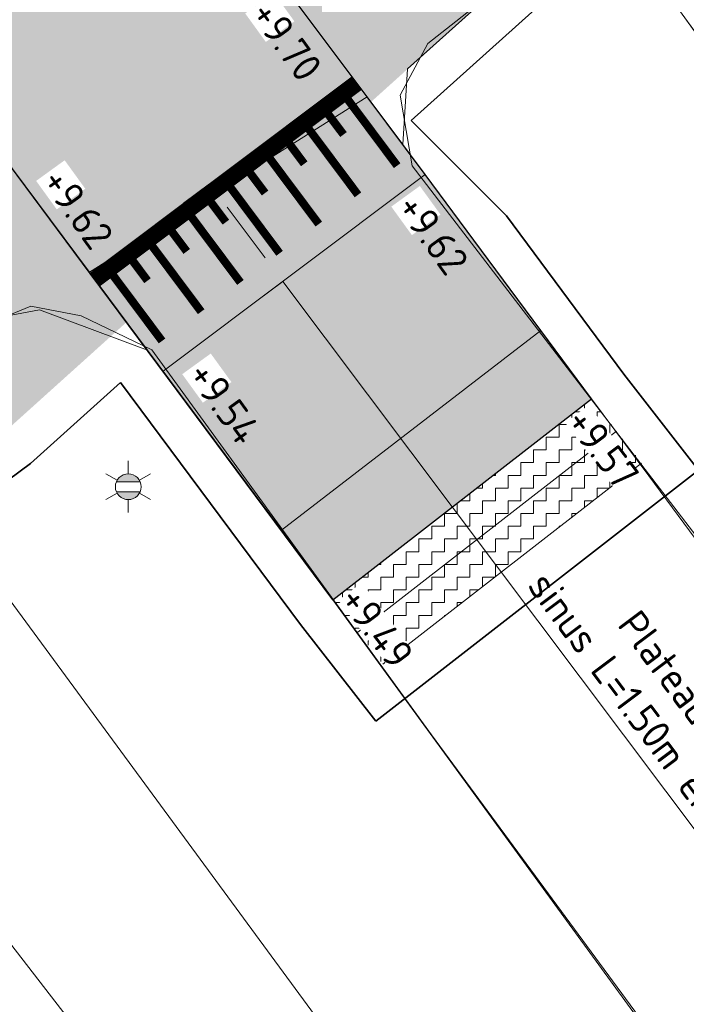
# Model space of a CAD drawing. Header units: metres. Extents: x 163543 to 168130, y 402678 to 405437.
# Tile 139 of 256: x 164803.54 to 164811.72, y 403542.72 to 403554.81. Entities that reach past the tile are written whole.
import ezdxf
from ezdxf.enums import TextEntityAlignment as Align

# ---------------------------------------------------------------- set-up
doc = ezdxf.new("R2010")
doc.units = ezdxf.units.M
doc.layers.get('0').update_dxf_attribs({"lineweight": 25})
doc.layers.add('X-CA190022.004-UO-ARC_Arcering$0$N-WE-GR-GROENSTROOK-A', color=62, linetype='Continuous', lineweight=0, transparency=0.5)
doc.layers.add('X-CA190022.004-UO-ARC_Arcering$0$N-WE-VH-VERHARDING_ASFALT_ZWART-OPBOUW 1', color=250, linetype='Continuous', lineweight=0, transparency=0.5)
for name, color, linetype, lineweight in [('X-CA190022.004-UO-ARC_Arcering$0$V-WE-VH-VERHARDING_ASFALT-A-FREESVAK', 252, 'Continuous', 18), ('X-CA190022.004-UO-BGT_Ondergrond$0$GE_314_WGDRijbaanLokaleweg_Vlak_GEM', 253, 'Continuous', 9), ('X-CA190022.004-UO-BGT_Ondergrond$0$GE_315_WGDRijbaanLokalewegverkeersdrempel_GEM', 253, 'Continuous', 9), ('X-CA190022.004-UO-BGT_Ondergrond$0$GE_316_WGDFietspad_Vlak_GEM', 253, 'Continuous', 9), ('X-CA190022.004-UO-BGT_Ondergrond$0$GE_367_OWGBerm_groenvoorziening_grasenk_GEM', 253, 'Continuous', 9), ('X-CA190022.004-UO-BGT_Ondergrond$0$GE_861_PALLichtmast_Punt_GEM', 253, 'Continuous', 9), ('X-CA190022.004-UO-DTM inmeting_v0.1$0$B-WE-IE-TERREINAFSCHEIDING_KUNSTMATIG_RASTERHEKWERK-G', 246, 'X-CA190022.004-UO-DTM inmeting_v0.1$0$IE-TERREINAFSCHEIDING-KUNSTMATIG-OPEN', 0), ('X-CA190022.004-UO-DTM inmeting_v0.1$0$B-WE-VH-VERHARDING_ASFALT-G', 246, 'Continuous', 0), ('X-CA190022.004-UO-DWM_Snelfietsroute$0$N-WE-VH-DREMPEL-G', 30, 'Continuous', 18), ('X-CA190022.004-UO-DWM_Snelfietsroute$0$N-WE-VH-KANTVERHARDING-G', 210, 'Continuous', 25), ('X-CA190022.004-UO-DWM_Snelfietsroute$0$N-WE-VH-VERHARDING_ASFALT_ZAAGSNEDE-G', 1, 'X-CA190022.004-UO-DWM_Snelfietsroute$0$VH-ZAAGSNEDE', 25), ('X-CA190022.004-UO-DWM_Snelfietsroute$0$N-WE-VW-MARKERING_LANGS_STREEP_DOORGETROKKEN DREMPEL_010-G', 7, 'Continuous', 0), ('X-CA190022.004-UO-DWM_Snelfietsroute$0$V-WE-VH-VERHARDING_ASFALT-FREESVAK', 7, 'Continuous', 18), ('X-CA190022.004-UO-GZM_Werkgrens_v0.2$0$N-WE-KG-GRENS_SYSTEEMGRENS-G', 7, 'X-CA190022.004-UO-GZM_Werkgrens_v0.2$0$KG-OG', 35), ('X-CA190022.004-UO-KAD_Percelen$0$B-WE-KG-GRENS_PERCEEL-GV', 150, 'Continuous', 9), ('X-CA190022.004-UO-TXT_Hoogtes$0$X-XX-AL-T25', 7, 'Continuous', 25), ('X-CA190022.004-UO-TXT_Tekst 1op200$0$X-XX-AL-AANKLEDING-M', 7, 'Continuous', 18)]:
    doc.layers.add(name, color=color, linetype=linetype, lineweight=lineweight)
doc.layers.add('X-CA190022.004-UO-TXT_Hoogtes$0$C3D-SURFACE_TINSURFACE_LABELING-BESTAAND', color=252, linetype='Continuous')
doc.layers.add('X-CA190022.004-UO-TXT_Hoogtes$0$C3D-SURFACE_TINSURFACE_LABELING-NIEUW', color=7, linetype='Continuous')
doc.styles.add('NLCS-ISO', font='NLCS-ISO.ttf')
doc.styles.add('X-CA190022.004-UO-BGT_Ondergrond$0$NLCS-ISO', font='NLCS-ISO.ttf')
doc.styles.add('X-CA190022.004-UO-TXT_Hoogtes$0$NLCS-ISO-M200-T18', font='NLCS-ISO.ttf', dxfattribs={"height": 0.36})
doc.styles.add('X-CA190022.004-UO-TXT_Tekst 1op200$0$NLCS-ISO-M200-T18', font='NLCS-ISO.ttf', dxfattribs={"height": 0.36})
doc.linetypes.add('X-CA190022.004-UO-DTM inmeting_v0.1$0$IE-TERREINAFSCHEIDING-KUNSTMATIG-OPEN', pattern='A,7,-1.5,[67,NLCS.SHX,S=0.75,R=0,X=0,Y=0],-1.5', length=10)
doc.linetypes.add('X-CA190022.004-UO-DWM_Snelfietsroute$0$VH-ZAAGSNEDE', pattern='A,1e-05,-2.54,[181,NLCS.SHX,S=2.54,R=0,X=-2.54,Y=0],-5.08,[181,NLCS.SHX,S=2.54,R=180,X=2.54,Y=0],-2.54', length=10.16001)
doc.linetypes.add('X-CA190022.004-UO-GZM_Werkgrens_v0.2$0$KG-OG', pattern='A,5.5,-1.5,[2,NLCS.SHX,S=0.5,R=0,X=0,Y=0],-1.5', length=8.5)
doc.dimstyles.new('X-CA190022.004-UO-TXT_Tekst 1op200$0$NLCS-M200-T18-PIJL_L2_H1', dxfattribs={"dimscale": 0.2, "dimtxt": 2.5, "dimasz": 1.8, "dimexe": 2, "dimexo": 2, "dimgap": 0.7, "dimtad": 1, "dimzin": 0, "dimdsep": 46, "dimtxsty": 'X-CA190022.004-UO-TXT_Tekst 1op200$0$NLCS-ISO-M200-T18', "dimcen": 0, "dimdle": 2, "dimclrd": 256, "dimclre": 256, "dimclrt": 10, "dimadec": 1, "dimazin": 0, "dimtfac": 1, "dimtdec": 3, "dimtofl": 0, "dimtmove": 0, "dimatfit": 3, "dimfxl": 2, "dimfxlon": 1, "dimtfillclr": 256, "dimtolj": 1, "dimtzin": 0, "dimlwd": -1, "dimlwe": -1, "dimarcsym": 0})
pattern_1 = [(0, (0, 0), (0.15625, 0.15625), [0.15625, -0.15625]), (90, (0.15625, 0), (-0.15625, 0.15625), [0.15625, -0.15625])]

# ---------------------------------------------------------------- blocks, each defined once
blk = doc.blocks.new('X-CA190022.004-UO-BGT_Ondergrond$0$N-SIE-WEG_LICHTMAST-SO')
h = blk.add_hatch(color=256)
h.paths.add_polyline_path([(1.163, 0.5, 0.658505), (-1.163, 0.5)])
h.paths.add_polyline_path([(-1.163, -0.5, 0.658505), (1.163, -0.5)])
at = {"flags": 128}
for points in [[(0, 1.266), (0, 2.531)], [(-2.192, 1.266), (-1.096, 0.633)], [(1.096, 0.633), (2.192, 1.266)], [(-1.163, 0.5), (1.163, 0.5)], [(-2.192, -1.266), (-1.096, -0.633)], [(-1.163, -0.5), (1.163, -0.5)], [(2.192, -1.266), (1.096, -0.633)], [(0, -1.266), (0, -2.531)]]:
    blk.add_lwpolyline(points, dxfattribs=at)
at = {"ltscale": 0.5}
blk.add_circle((0, 0), 1.266, dxfattribs=at)
at = {"style": 'X-CA190022.004-UO-BGT_Ondergrond$0$NLCS-ISO'}
blk.add_attdef('TYPE', text='', height=1.8, dxfattribs=at).set_placement((0, 2.531), align=Align.BOTTOM_CENTER)
blk = doc.blocks.new('X-CA190022.004-UO-BGT_Ondergrond$0$IMGEOLichtmastpaal')
at = {"xscale": 5, "yscale": 5, "zscale": 5}
blk.add_blockref('X-CA190022.004-UO-BGT_Ondergrond$0$N-SIE-WEG_LICHTMAST-SO', (0.04, 6.39), dxfattribs=at)
blk = doc.blocks.new('*U216')
at = {"layer": 'X-CA190022.004-UO-TXT_Hoogtes$0$X-XX-AL-T25', "color": 252, "linetype": 'Continuous', "lineweight": 25, "insert": (164810.694, 403549.552, 9.569), "char_height": 0.36, "width": 1.05444, "attachment_point": 5, "rotation": 307.0205, "style": 'NLCS-ISO', "bg_fill": 3, "box_fill_scale": 1, "bg_fill_color": 256, "bg_fill_true_color": 13158600, "bg_fill_transparency": 0}
blk.add_mtext('{\\fNLCS-ISO|b0|i0|c0|p10;+9.57}', dxfattribs=at)
blk = doc.blocks.new('*U217')
at = {"layer": 'X-CA190022.004-UO-TXT_Hoogtes$0$X-XX-AL-T25', "color": 252, "linetype": 'Continuous', "lineweight": 25, "insert": (164807.92, 403547.357, 9.485), "char_height": 0.36, "width": 1.0908, "attachment_point": 5, "rotation": 307.0205, "style": 'NLCS-ISO', "bg_fill": 3, "box_fill_scale": 1, "bg_fill_color": 256, "bg_fill_true_color": 13158600, "bg_fill_transparency": 0}
blk.add_mtext('{\\fNLCS-ISO|b0|i0|c0|p10;+9.49}', dxfattribs=at)
blk = doc.blocks.new('*D1239')
at = {"layer": 'X-CA190022.004-UO-TXT_Tekst 1op200$0$X-XX-AL-AANKLEDING-M', "transparency": 16777216}
for p, q in [((164805.867, 403552.799), (164805.547, 403552.559)), ((164806.083, 403552.512), (164806.551, 403551.888)), ((164806.768, 403551.6), (164806.448, 403551.36)), ((164806.768, 403551.6), (164812.983, 403543.322))]:
    blk.add_line(p, q, dxfattribs=at)
for points in [[(164806.131, 403552.548), (164806.035, 403552.476), (164805.867, 403552.799)], [(164806.599, 403551.924), (164806.503, 403551.852), (164806.768, 403551.6)]]:
    blk.add_solid(points, dxfattribs=at)
at = {"layer": 'X-CA190022.004-UO-TXT_Tekst 1op200$0$X-XX-AL-AANKLEDING-M', "transparency": 16777216, "insert": (164811.752, 403545.994), "char_height": 0.36, "attachment_point": 5, "rotation": 306.8988, "style": 'X-CA190022.004-UO-TXT_Tekst 1op200$0$NLCS-ISO-M200-T18'}
blk.add_mtext('\\A1;Plateau opgang\\Psinus L=1.50m en H=0.12m', dxfattribs=at)

msp = doc.modelspace()

# ---------------------------------------------------------------- hatches: boundary and pattern name
at = {"layer": 'X-CA190022.004-UO-ARC_Arcering$0$N-WE-GR-GROENSTROOK-A'}
h = msp.add_hatch(color=256, dxfattribs=at)
h.dxf.hatch_style = 1
h.paths.add_polyline_path([(164806.255, 403559.272, 0.35394), (164806.107, 403556.13), (164807.802, 403553.866), (164807.849, 403553.803), (164809.349, 403555.155)])
h = msp.add_hatch(color=256, dxfattribs=at)
h.dxf.hatch_style = 1
h.paths.add_polyline_path([(164804.848, 403551.099), (164804.402, 403551.699), (164802.911, 403553.699, 0.3539), (164799.864, 403554.478), (164803.354, 403549.753)])
at = {"layer": 'X-CA190022.004-UO-ARC_Arcering$0$N-WE-VH-VERHARDING_ASFALT_ZWART-OPBOUW 1'}
h = msp.add_hatch(color=256, dxfattribs=at)
h.dxf.hatch_style = 1
edge = h.paths.add_edge_path()
edge.add_line((164807.802, 403553.866), (164806.136, 403556.091))
edge.add_arc((164808.122, 403557.609), 2.5, 126.8287, 217.379, ccw=False)
edge.add_line((164806.624, 403559.61), (164799.408, 403554.206))
edge.add_arc((164800.907, 403552.205), 2.5, 36.6909, 126.8287, ccw=False)
edge.add_line((164802.911, 403553.699), (164804.402, 403551.699))
edge.add_line((164804.402, 403551.699), (164807.381, 403547.69))
edge.add_line((164807.381, 403547.69), (164810.555, 403550.158))
edge.add_line((164810.555, 403550.158), (164809.11, 403552.108))
edge.add_line((164809.11, 403552.108), (164808.514, 403552.911))
edge.add_line((164808.514, 403552.911), (164807.802, 403553.866))
at = {"layer": 'X-CA190022.004-UO-ARC_Arcering$0$V-WE-VH-VERHARDING_ASFALT-A-FREESVAK', "ltscale": 0.2}
h = msp.add_hatch(dxfattribs=at)
h.set_pattern_fill('AVH-ASFALT_FREESVAK', color=256, scale=0.1, pattern_type=2)
h.set_pattern_definition(pattern_1)
h.paths.add_polyline_path([(164807.381, 403547.69), (164807.688, 403547.295), (164810.862, 403549.763), (164810.555, 403550.158)])
h = msp.add_hatch(dxfattribs=at)
h.set_pattern_fill('AVH-ASFALT_FREESVAK', color=256, scale=0.1, pattern_type=2)
h.set_pattern_definition(pattern_1)
h.paths.add_polyline_path([(164811.169, 403549.369), (164810.862, 403549.763), (164807.688, 403547.295), (164807.995, 403546.901)])

# ---------------------------------------------------------------- linework, layer by layer
at = {"layer": 'X-CA190022.004-UO-BGT_Ondergrond$0$GE_314_WGDRijbaanLokaleweg_Vlak_GEM', "flags": 128}
msp.add_lwpolyline([(164834.55, 403510.41), (164808.003, 403546.836), (164807.381, 403547.69), (164810.555, 403550.158), (164811.257, 403549.212), (164839.612, 403510.857)], dxfattribs=at)
at = {"layer": 'X-CA190022.004-UO-BGT_Ondergrond$0$GE_315_WGDRijbaanLokalewegverkeersdrempel_GEM', "flags": 128}
for points in [[(164805.297, 403557.211), (164807.802, 403553.866), (164804.392, 403551.712), (164802.021, 403554.894), (164805.297, 403557.211)], [(164808.24, 403553.281), (164809.934, 403550.997), (164806.751, 403548.547), (164805.104, 403550.757), (164804.392, 403551.712), (164807.802, 403553.866), (164808.24, 403553.281)], [(164810.555, 403550.158), (164807.381, 403547.69), (164806.98, 403548.24), (164806.751, 403548.547), (164809.934, 403550.997), (164810.555, 403550.158)]]:
    msp.add_lwpolyline(points, dxfattribs=at)
at = {"layer": 'X-CA190022.004-UO-BGT_Ondergrond$0$GE_316_WGDFietspad_Vlak_GEM', "flags": 128}
for points in [[(164815.79, 403566.84), (164814.789, 403563.951), (164814.07, 403562.025), (164812.565, 403559.008), (164811.274, 403557.307), (164810.26, 403555.972), (164808.297, 403554.21), (164808.24, 403553.281), (164807.802, 403553.866), (164805.297, 403557.211), (164804.732, 403557.966), (164806.021, 403557.782), (164809.528, 403560.51)], [(164777.48, 403551.59), (164785.18, 403548.901), (164787.88, 403548.37), (164790.83, 403549), (164797.385, 403552.065), (164798.83, 403552.74), (164801.326, 403554.448), (164801.464, 403555.641), (164802.021, 403554.894), (164804.392, 403551.712), (164805.104, 403550.757), (164803.782, 403551.252), (164803.21, 403551.146), (164798.777, 403549.092), (164797.942, 403548.705), (164793.738, 403546.45)]]:
    msp.add_lwpolyline(points, dxfattribs=at)
at = {"layer": 'X-CA190022.004-UO-BGT_Ondergrond$0$GE_367_OWGBerm_groenvoorziening_grasenk_GEM', "flags": 128}
for points in [[(164839.612, 403510.857), (164811.257, 403549.212), (164810.555, 403550.158), (164809.934, 403550.997), (164808.24, 403553.281), (164808.297, 403554.21), (164810.26, 403555.972), (164811.274, 403557.307), (164812.075, 403556.422), (164814.494, 403553.261), (164816.43, 403550.653), (164815.615, 403550.561)], [(164805.156, 403540.166), (164799.971, 403547.237), (164798.777, 403549.092), (164803.21, 403551.146), (164803.782, 403551.252), (164805.104, 403550.757), (164806.751, 403548.547), (164806.98, 403548.24), (164807.381, 403547.69), (164808.003, 403546.836)], [(164808.003, 403546.836), (164834.55, 403510.41)]]:
    msp.add_lwpolyline(points, dxfattribs=at)
at = {"layer": 'X-CA190022.004-UO-DTM inmeting_v0.1$0$B-WE-IE-TERREINAFSCHEIDING_KUNSTMATIG_RASTERHEKWERK-G'}
msp.add_line((164802.86, 403544.191, 9.376), (164804.246, 403542.405, 9.329), dxfattribs=at)
at = {"layer": 'X-CA190022.004-UO-DTM inmeting_v0.1$0$B-WE-VH-VERHARDING_ASFALT-G'}
for points in [[(164816.604, 403541.988, 9.39), (164811.887, 403548.411, 9.533), (164808.355, 403553.021, 9.627), (164808.206, 403553.888, 9.631), (164808.545, 403554.52, 9.624), (164809.311, 403555.128, 9.616), (164810.51, 403556.327, 9.595), (164811.979, 403558.293, 9.587), (164814.372, 403562.603, 9.551), (164816.062, 403567.497, 9.508)], [(164813.307, 403539.622, 9.393), (164808.59, 403546.034, 9.46), (164805.16, 403550.76, 9.532), (164804.29, 403551.176, 9.539), (164803.673, 403551.297, 9.542), (164803.086, 403551.056, 9.522), (164799.68, 403549.202, 9.384), (164796.43, 403547.785, 9.273), (164794.297, 403546.778, 9.212)]]:
    msp.add_polyline3d(points, dxfattribs=at)
at = {"layer": 'X-CA190022.004-UO-DWM_Snelfietsroute$0$N-WE-VH-DREMPEL-G', "flags": 128}
for points in [[(164804.402, 403551.699), (164807.617, 403554.113)], [(164805.298, 403550.497), (164808.514, 403552.911)]]:
    msp.add_lwpolyline(points, dxfattribs=at)
at = {"layer": 'X-CA190022.004-UO-DWM_Snelfietsroute$0$N-WE-VH-KANTVERHARDING-G', "flags": 128}
msp.add_lwpolyline([(164810.555, 403550.158), (164809.11, 403552.108), (164808.514, 403552.911), (164807.802, 403553.866), (164806.107, 403556.13)], dxfattribs=at)
msp.add_lwpolyline([(164807.381, 403547.69), (164804.402, 403551.699), (164802.911, 403553.699, 0.414918), (164799.408, 403554.206), (164798.266, 403553.351), (164797.887, 403553.073), (164796.999, 403552.458), (164796.088, 403551.88), (164795.153, 403551.338), (164794.198, 403550.834), (164793.224, 403550.369)], format="xyb", dxfattribs=at)
at = {"layer": 'X-CA190022.004-UO-DWM_Snelfietsroute$0$N-WE-VH-VERHARDING_ASFALT_ZAAGSNEDE-G', "ltscale": 0.02, "flags": 128}
msp.add_lwpolyline([(164807.381, 403547.69), (164810.555, 403550.158)], dxfattribs=at)
at = {"layer": 'X-CA190022.004-UO-DWM_Snelfietsroute$0$N-WE-VW-MARKERING_LANGS_STREEP_DOORGETROKKEN DREMPEL_010-G', "flags": 128}
for points, const_width in [([(164804.461, 403551.619), (164807.677, 403554.033)], 0.2), ([(164807.512, 403553.903), (164808.17, 403553.021)], 0.1), ([(164807.271, 403553.723), (164807.511, 403553.403)], 0.1), ([(164807.031, 403553.544), (164807.689, 403552.663)], 0.1), ([(164806.79, 403553.365), (164807.03, 403553.044)], 0.1), ([(164806.55, 403553.185), (164807.208, 403552.304)], 0.1), ([(164806.309, 403553.006), (164806.549, 403552.685)], 0.1), ([(164806.069, 403552.827), (164806.727, 403551.945)], 0.1), ([(164805.828, 403552.647), (164806.068, 403552.327)], 0.1), ([(164805.588, 403552.468), (164806.246, 403551.587)], 0.1), ([(164805.347, 403552.289), (164805.587, 403551.968)], 0.1), ([(164805.107, 403552.109), (164805.765, 403551.228)], 0.1), ([(164804.866, 403551.93), (164805.106, 403551.609)], 0.1), ([(164804.626, 403551.751), (164805.284, 403550.869)], 0.1)]:
    msp.add_lwpolyline(points, dxfattribs=dict(at, const_width=const_width))
at = {"layer": 'X-CA190022.004-UO-DWM_Snelfietsroute$0$V-WE-VH-VERHARDING_ASFALT-FREESVAK', "ltscale": 0.2, "flags": 128}
for points in [[(164807.688, 403547.295), (164810.862, 403549.763)], [(164807.995, 403546.901), (164811.169, 403549.369)]]:
    msp.add_lwpolyline(points, dxfattribs=at)
at = {"layer": 'X-CA190022.004-UO-GZM_Werkgrens_v0.2$0$N-WE-KG-GRENS_SYSTEEMGRENS-G', "ltscale": 0.2, "flags": 128}
msp.add_lwpolyline([(164202.447, 403276.261, -0.007014), (164204.684, 403278.194), (164207.732, 403280.631), (164216.351, 403287.471), (164219.004, 403289.434), (164219.375, 403289.729), (164237.184, 403303.185), (164244.587, 403308.605), (164248.73, 403311.638), (164253.977, 403315.367), (164261.175, 403320.48), (164269.682, 403326.324), (164277.478, 403331.538), (164300.139, 403346.153), (164322.964, 403359.926), (164334.073, 403366.292), (164351.665, 403375.797), (164373.742, 403387.55), (164399.95, 403400.464), (164429.28, 403414.743), (164430.124, 403415.141), (164430.948, 403415.506), (164431.777, 403415.846), (164432.615, 403416.161), (164433.462, 403416.453), (164434.316, 403416.72), (164435.176, 403416.962), (164436.043, 403417.179), (164436.306, 403417.259, -0.099821), (164451.982, 403417.179, 0.131087), (164471.53, 403420.948), (164482.533, 403426.243), (164490.693, 403418.8), (164492.586, 403419.707), (164495.404, 403416.53, -0.0101), (164498.074, 403413.536), (164499.385, 403412.005), (164502.276, 403408.653), (164509.274, 403412.948), (164511.768, 403416.461), (164509.186, 403420.201, -0.175036), (164509.321, 403422.135, -0.180129), (164510.517, 403423.431), (164518.825, 403427.315), (164545.03, 403439.927), (164571.695, 403452.754), (164577.955, 403456.064), (164591.472, 403464.142), (164595.446, 403466.159), (164599.431, 403468.182), (164600.854, 403468.863), (164605.94, 403471.242), (164622.016, 403477.758), (164627.273, 403479.889), (164631.947, 403481.905), (164633.267, 403482.539, 0.084778), (164642.609, 403485.38), (164759.332, 403541.386), (164770.974, 403544.815), (164773.272, 403545.397), (164787.887, 403542.29), (164789.899, 403542.38), (164793.252, 403543.048), (164800.24, 403546.814), (164803.671, 403549.366), (164804.774, 403550.36), (164806.983, 403547.387), (164807.907, 403546.199), (164811.87, 403549.281), (164810.953, 403550.46), (164809.512, 403552.406), (164808.343, 403553.575), (164810.024, 403555.089), (164807.827, 403558.012), (164809.834, 403559.516, 0.087199), (164816.707, 403566.833, -0.136189), (164825.151, 403574.239), (164897.952, 403609.34), (164931.093, 403625.32), (165054.784, 403684.96), (165123.155, 403717.926), (165148.566, 403730.033), (165175.654, 403740.478), (165188.146, 403744.824), (165187.632, 403748.092), (165185.258, 403754.932), (165180.038, 403753.689, 0.027846), (165177.051, 403752.466), (165119.698, 403725.141), (165051.309, 403692.167), (164927.618, 403632.527), (164894.477, 403616.547), (164821.676, 403581.445, 0.136189), (164810.016, 403571.218, -0.087199), (164805.039, 403565.919), (164803.02, 403564.408), (164799.415, 403569.204), (164798.615, 403568.604), (164797.815, 403568.006), (164797.216, 403568.806), (164793.371, 403565.926), (164793.97, 403565.126), (164792.376, 403563.932), (164795.885, 403559.064, -0.201548), (164780.097, 403554.057, 0.075656), (164771.169, 403553.982, -0.009755), (164764.075, 403552.536), (164754.286, 403547.799), (164747.474, 403544.606), (164708.34, 403525.583), (164686.218, 403515.365), (164675.148, 403509.865), (164663.524, 403504.258), (164644.327, 403495.071), (164639.493, 403492.723), (164638.201, 403492.127, -0.201818), (164621.846, 403491.8, 0.209498), (164598.58, 403490.973), (164556.157, 403470.566), (164536.299, 403461.008), (164516.318, 403451.408), (164508.232, 403447.512), (164500.187, 403443.642), (164497.203, 403443.008), (164495.09, 403442.274, 0.130794), (164492.913, 403444.811), (164488.435, 403447.885), (164494.899, 403449.835), (164490.315, 403452.233), (164484.484, 403450.597, -0.076427), (164479.748, 403454.723), (164478.799, 403455.857), (164474.918, 403452.962), (164457.343, 403473.566), (164451.257, 403468.374), (164465.519, 403451.653, -0.484297), (164464.817, 403448.113), (164461.416, 403446.394), (164463.893, 403441.77), (164464.916, 403439.614), (164433.017, 403424.683, 0.05166), (164425.3, 403421.703), (164396.431, 403407.648), (164370.094, 403394.67), (164347.884, 403382.848), (164330.182, 403373.283), (164318.908, 403366.822), (164295.903, 403352.941), (164273.086, 403338.225), (164265.193, 403332.947), (164256.594, 403327.039), (164249.344, 403321.888), (164244.05, 403318.127), (164239.86, 403315.06), (164232.409, 403309.604), (164214.476, 403296.054), (164201.289, 403285.589, 0.012131), (164197.414, 403282.357)], format="xyb", close=True, dxfattribs=at)
at = {"layer": 'X-CA190022.004-UO-KAD_Percelen$0$B-WE-KG-GRENS_PERCEEL-GV', "flags": 128}
msp.add_lwpolyline([(164812.884, 403553.196), (164817.529, 403559.372), (164818.291, 403564.405), (164819.546, 403567.881), (164822.987, 403573.331), (164900.08, 403610.457), (164894.973, 403617.537), (164799.538, 403571.715)], close=True, dxfattribs=at)
for points in [[(164995.489, 403499.804), (164929.892, 403473.773), (164921.88, 403477.54), (164891.81, 403488.06), (164880.122, 403492.516), (164853.636, 403502.187), (164850.36, 403503.946), (164847.738, 403505.918), (164819.424, 403544.122), (164812.884, 403553.196), (164799.538, 403571.715), (164789.551, 403566.923), (164790.783, 403565.26), (164802.649, 403548.73), (164808.436, 403540.853), (164833.316, 403507.004), (164848.867, 403493.07), (164858.048, 403489.835), (164865.033, 403489.542), (164912.727, 403472.756), (164924.085, 403466.159)], [(164860.969, 403463.589), (164858.048, 403489.835), (164848.867, 403493.07), (164833.316, 403507.004), (164808.436, 403540.853), (164802.649, 403548.73), (164793.081, 403543.524), (164789.839, 403542.878), (164787.928, 403542.792), (164774.138, 403545.724), (164771.263, 403545.786), (164766.236, 403544.544), (164758.78, 403541.048), (164619.909, 403474.821)]]:
    msp.add_lwpolyline(points, dxfattribs=at)

# ---------------------------------------------------------------- block references
at = {"layer": 'X-CA190022.004-UO-BGT_Ondergrond$0$GE_861_PALLichtmast_Punt_GEM', "xscale": 0.025, "yscale": 0.025, "zscale": 0.025}
msp.add_blockref('X-CA190022.004-UO-BGT_Ondergrond$0$IMGEOLichtmastpaal', (164804.869, 403548.919), dxfattribs=at)

# ---------------------------------------------------------------- next in the draw order: block references
at = {"layer": 'X-CA190022.004-UO-TXT_Hoogtes$0$C3D-SURFACE_TINSURFACE_LABELING-BESTAAND', "color": 252, "linetype": 'Continuous', "lineweight": -3}
for name in ['*U216', '*U217']:
    msp.add_blockref(name, (0, 0), dxfattribs=at)

# ---------------------------------------------------------------- next in the draw order: texts
at = {"layer": 'X-CA190022.004-UO-TXT_Hoogtes$0$C3D-SURFACE_TINSURFACE_LABELING-NIEUW', "char_height": 0.36, "attachment_point": 1, "rotation": 305.896, "style": 'X-CA190022.004-UO-TXT_Hoogtes$0$NLCS-ISO-M200-T18', "bg_fill": 3, "box_fill_scale": 1.1, "bg_fill_color": 256, "bg_fill_transparency": 0}
for s, insert in [('+9.70', (164806.647, 403555.093, -19.832)), ('+9.62', (164804.081, 403553.037, -19.832)), ('+9.62', (164808.44, 403552.721, -19.832)), ('+9.54', (164805.874, 403550.664, -19.832))]:
    msp.add_mtext_dynamic_manual_height_columns(s, width=0.36, gutter_width=2.5, heights=[0], dxfattribs=dict(at, insert=insert))

# ---------------------------------------------------------------- next in the draw order: dimensions: what is measured, and where the dimension line sits
at = {"layer": 'X-CA190022.004-UO-TXT_Tekst 1op200$0$X-XX-AL-AANKLEDING-M'}
dim = msp.add_linear_dim(base=(164806.768, 403551.6), p1=(164805.918, 403552.838), p2=(164806.819, 403551.638), angle=306.8988, text='Plateau opgang\\Psinus L=1.50m en H=0.12m', dimstyle='X-CA190022.004-UO-TXT_Tekst 1op200$0$NLCS-M200-T18-PIJL_L2_H1', override={"dimclrt": 256}, dxfattribs=at)
dim.commit()
dim.dimension.update_dxf_attribs({"geometry": '*D1239', "text_midpoint": (164811.256, 403545.622), "dimtype": 161})

doc.saveas('drawing.dxf')
